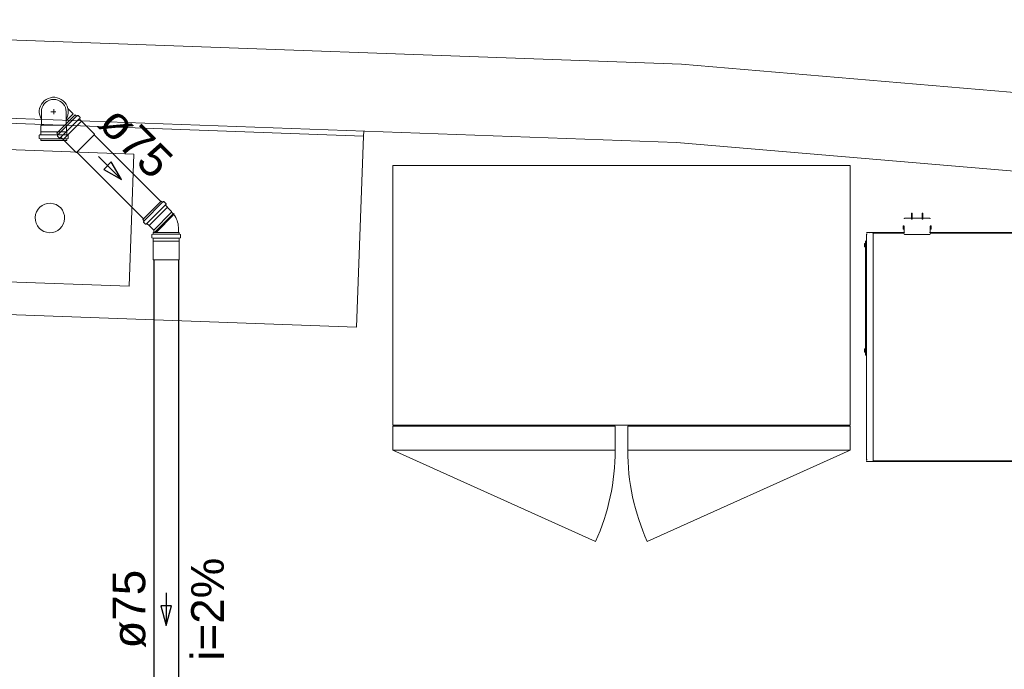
# Model space of a CAD drawing. Header units: millimetres. Extents: x 567 to 934, y -1 to 364.
# Tile 17 of 256: x 589 to 595, y 50 to 54. Entities that reach past the tile are written whole.
import ezdxf

# ---------------------------------------------------------------- set-up
doc = ezdxf.new("R2010")
doc.units = ezdxf.units.MM
doc.header["$MEASUREMENT"] = 0
doc.linetypes.add('NULL', pattern=[0])
doc.layers.add('ARQ FINA', color=8, linetype='Continuous')
for name, color, linetype, lineweight in [('Simbolos', 14, 'Continuous', 20), ('Simbolos_int', 14, 'Continuous', 15), ('TQ-Condutos Gordura', 14, 'Continuous', 25), ('TQ-Sentido conduto Gordura', 14, 'Continuous', 30), ('TQ-Textos conduto Gordura', 7, 'Continuous', 9)]:
    doc.layers.add(name, color=color, linetype=linetype, lineweight=lineweight)
doc.styles.add('Arial', font='arial.ttf')

msp = doc.modelspace()

# ---------------------------------------------------------------- linework, layer by layer
at = {"layer": 'ARQ FINA', "lineweight": 5}
for p, q in [((593.1922, 53.81), (585.6656, 54.0809)), ((593.1922, 53.81), (585.6663, 54.0808)), ((595.8259, 53.5847), (593.1922, 53.81)), ((595.8259, 53.5847), (593.1922, 53.81)), ((586.1456, 53.5833), (593.1631, 53.3308)), ((587.4492, 53.5064), (591.2467, 53.3697)), ((591.2467, 53.3697), (591.2478, 53.3997)), ((591.2046, 52.2005), (591.2467, 53.3697)), ((588.8425, 53.2952), (589.8418, 53.2592)), ((593.1631, 53.3308), (595.7564, 53.1089)), ((589.8418, 53.2592), (589.8127, 52.4507)), ((594.2256, 53.1889), (591.4256, 53.1889)), ((591.4256, 53.1889), (591.4256, 51.6013)), ((591.4256, 53.1889), (594.2256, 53.1889)), ((591.4256, 51.6013), (591.4256, 53.1889)), ((594.2256, 51.6013), (594.2256, 53.1889)), ((594.2256, 53.1889), (594.2256, 51.6013)), ((594.7116, 52.8667), (594.5596, 52.8667)), ((594.6047, 52.8985), (594.6012, 52.8985)), ((594.6012, 52.8985), (594.6012, 52.8615)), ((594.6012, 52.8615), (594.6047, 52.8615)), ((594.6047, 52.8615), (594.6047, 52.8985)), ((594.67, 52.8985), (594.6665, 52.8985)), ((594.6665, 52.8985), (594.6665, 52.8615)), ((594.6665, 52.8615), (594.67, 52.8615)), ((594.67, 52.8615), (594.67, 52.8985)), ((594.5496, 52.8206), (594.5496, 52.8007)), ((594.5496, 52.8206), (594.5496, 52.8131)), ((594.5496, 52.8131), (594.5496, 52.8206)), ((594.5522, 52.8206), (594.5496, 52.8206)), ((594.5496, 52.8206), (594.5522, 52.8206)), ((594.5496, 52.8082), (594.5496, 52.8007)), ((594.5496, 52.8007), (594.5496, 52.8082)), ((594.5496, 52.8007), (594.5522, 52.8007)), ((594.5522, 52.8007), (594.5496, 52.8007)), ((594.5556, 52.8206), (594.5522, 52.8206)), ((594.5522, 52.8006), (594.5556, 52.8006)), ((594.5556, 52.8132), (594.5556, 52.8177)), ((594.5556, 52.8006), (594.5556, 52.8177)), ((594.5556, 52.8167), (594.5556, 52.7817)), ((594.5556, 52.8006), (594.5556, 52.808)), ((594.719, 52.8206), (594.7156, 52.8206)), ((594.7156, 52.8177), (594.7156, 52.8006)), ((594.7156, 52.8177), (594.7156, 52.8132)), ((594.7156, 52.7817), (594.7156, 52.8167)), ((594.7156, 52.808), (594.7156, 52.8006)), ((594.7156, 52.8006), (594.719, 52.8006)), ((594.719, 52.8206), (594.7216, 52.8206)), ((594.7216, 52.8206), (594.719, 52.8206)), ((594.7216, 52.8007), (594.719, 52.8007)), ((594.719, 52.8007), (594.7216, 52.8007)), ((594.7216, 52.8206), (594.7216, 52.8131)), ((594.7216, 52.8007), (594.7216, 52.8206)), ((594.7216, 52.8131), (594.7216, 52.8206)), ((594.7216, 52.8082), (594.7216, 52.8007)), ((594.7216, 52.8007), (594.7216, 52.8082)), ((594.3256, 52.7689), (594.3256, 51.3889)), ((594.3616, 52.7789), (594.3296, 52.7789)), ((594.5583, 52.7789), (594.3456, 52.7789)), ((594.5563, 52.7749), (594.3656, 52.7749)), ((594.3656, 52.7749), (594.3656, 52.7689)), ((594.3656, 51.3889), (594.3656, 52.7689)), ((594.3656, 51.3889), (594.3656, 52.7689)), ((594.5596, 52.7679), (594.7116, 52.7679)), ((596.5383, 52.7789), (594.7129, 52.7789)), ((596.5363, 52.7749), (594.7149, 52.7749)), ((594.3136, 52.7051), (594.3136, 52.7126)), ((594.3136, 52.7126), (594.3136, 52.7051)), ((594.3136, 52.7126), (594.3136, 52.6927)), ((594.3136, 52.7126), (594.3162, 52.7126)), ((594.3162, 52.7126), (594.3136, 52.7126)), ((594.3136, 52.6927), (594.3136, 52.7002)), ((594.3136, 52.7002), (594.3136, 52.6927)), ((594.3162, 52.6927), (594.3136, 52.6927)), ((594.3136, 52.6927), (594.3162, 52.6927)), ((594.3196, 52.7127), (594.3162, 52.7127)), ((594.3196, 52.7127), (594.3162, 52.7127)), ((594.3162, 52.6927), (594.3196, 52.6927)), ((594.3162, 52.6927), (594.3196, 52.6927)), ((594.3196, 52.7249), (594.3196, 52.0329)), ((594.3256, 52.7289), (594.3236, 52.7289)), ((589.8127, 52.4507), (588.8134, 52.4866)), ((587.4071, 52.3371), (591.2046, 52.2005)), ((594.3136, 52.0613), (594.3136, 52.0688)), ((594.3136, 52.0688), (594.3136, 52.0613)), ((594.3136, 52.0688), (594.3136, 52.0489)), ((594.3136, 52.0688), (594.3162, 52.0688)), ((594.3162, 52.0688), (594.3136, 52.0688)), ((594.3196, 52.0689), (594.3162, 52.0689)), ((594.3196, 52.0689), (594.3162, 52.0689)), ((594.3136, 52.0489), (594.3136, 52.0564)), ((594.3136, 52.0564), (594.3136, 52.0489)), ((594.3162, 52.0489), (594.3136, 52.0489)), ((594.3136, 52.0489), (594.3162, 52.0489)), ((594.3162, 52.0489), (594.3196, 52.0489)), ((594.3162, 52.0489), (594.3196, 52.0489)), ((594.3256, 52.0289), (594.3236, 52.0289)), ((591.4256, 51.6013), (594.2256, 51.6013)), ((591.4256, 51.6013), (594.2256, 51.6013)), ((592.7875, 51.5949), (591.4256, 51.5949)), ((591.4256, 51.5949), (591.4256, 51.4489)), ((591.4256, 51.5949), (591.4256, 51.4489)), ((592.7875, 51.5949), (591.4256, 51.5949)), ((592.7875, 51.4489), (592.7875, 51.5949)), ((592.7875, 51.4489), (592.7875, 51.5949)), ((594.2256, 51.5949), (592.8637, 51.5949)), ((592.8637, 51.5949), (592.8637, 51.4489)), ((592.8637, 51.5949), (594.2256, 51.5949)), ((592.8637, 51.4489), (592.8637, 51.5949)), ((594.2256, 51.4489), (594.2256, 51.5949)), ((594.2256, 51.5949), (594.2256, 51.4489)), ((591.4256, 51.4489), (592.7875, 51.4489)), ((592.6673, 50.8895), (591.4256, 51.4489)), ((591.4256, 51.4489), (592.7875, 51.4489)), ((592.8637, 51.4489), (594.2256, 51.4489)), ((594.2256, 51.4489), (592.8637, 51.4489)), ((592.9839, 50.8895), (594.2256, 51.4489)), ((594.3296, 51.3789), (594.3616, 51.3789)), ((594.3456, 51.3789), (595.3756, 51.3789)), ((594.3656, 51.3889), (594.3656, 51.3829)), ((594.3656, 51.3829), (595.3756, 51.3829))]:
    msp.add_line(p, q, dxfattribs=at)
for points in [[(594.5556, 52.8627), (594.5556, 52.8629), (594.5556, 52.8631), (594.5556, 52.8632), (594.5557, 52.8634), (594.5557, 52.8635), (594.5557, 52.8637), (594.5558, 52.8639), (594.5558, 52.864), (594.5559, 52.8642), (594.5559, 52.8643), (594.556, 52.8645), (594.5561, 52.8646), (594.5561, 52.8647), (594.5562, 52.8649), (594.5563, 52.865), (594.5564, 52.8651), (594.5565, 52.8653), (594.5566, 52.8654), (594.5567, 52.8655), (594.5568, 52.8656), (594.5569, 52.8657), (594.5571, 52.8658), (594.5572, 52.8659), (594.5573, 52.866), (594.5574, 52.8661), (594.5576, 52.8662), (594.5577, 52.8663), (594.5579, 52.8663), (594.558, 52.8664), (594.5582, 52.8665), (594.5583, 52.8665), (594.5585, 52.8666), (594.5586, 52.8666), (594.5588, 52.8667), (594.5589, 52.8667), (594.5591, 52.8667), (594.5592, 52.8667), (594.5594, 52.8667), (594.5596, 52.8667), (594.5596, 52.8667)], [(594.7116, 52.8667), (594.7118, 52.8667), (594.7119, 52.8667), (594.7121, 52.8667), (594.7122, 52.8667), (594.7124, 52.8667), (594.7126, 52.8666), (594.7127, 52.8666), (594.7129, 52.8665), (594.713, 52.8665), (594.7132, 52.8664), (594.7133, 52.8664), (594.7134, 52.8663), (594.7136, 52.8662), (594.7137, 52.8661), (594.7139, 52.866), (594.714, 52.866), (594.7141, 52.8659), (594.7142, 52.8658), (594.7144, 52.8656), (594.7145, 52.8655), (594.7146, 52.8654), (594.7147, 52.8653), (594.7148, 52.8652), (594.7149, 52.865), (594.715, 52.8649), (594.7151, 52.8648), (594.7151, 52.8646), (594.7152, 52.8645), (594.7153, 52.8643), (594.7153, 52.8642), (594.7154, 52.864), (594.7154, 52.8639), (594.7155, 52.8637), (594.7155, 52.8636), (594.7155, 52.8634), (594.7156, 52.8633), (594.7156, 52.8631), (594.7156, 52.863), (594.7156, 52.8628), (594.7156, 52.8627)], [(594.3256, 52.7749), (594.3256, 52.775), (594.3256, 52.7752), (594.3256, 52.7753), (594.3257, 52.7755), (594.3257, 52.7757), (594.3257, 52.7758), (594.3258, 52.776), (594.3258, 52.7761), (594.3259, 52.7763), (594.3259, 52.7764), (594.326, 52.7766), (594.3261, 52.7767), (594.3261, 52.7769), (594.3262, 52.777), (594.3263, 52.7771), (594.3264, 52.7773), (594.3265, 52.7774), (594.3266, 52.7775), (594.3267, 52.7776), (594.3268, 52.7777), (594.3269, 52.7778), (594.3271, 52.7779), (594.3272, 52.778), (594.3273, 52.7781), (594.3274, 52.7782)], [(594.3277, 52.7784), (594.3279, 52.7785), (594.328, 52.7785), (594.3282, 52.7786), (594.3283, 52.7787), (594.3285, 52.7787), (594.3286, 52.7787), (594.3288, 52.7788), (594.3289, 52.7788), (594.3291, 52.7788), (594.3292, 52.7789), (594.3294, 52.7789), (594.3296, 52.7789), (594.3296, 52.7789)], [(594.3297, 52.771), (594.3292, 52.7703), (594.3288, 52.7697), (594.3284, 52.769)], [(594.3456, 52.7789), (594.3448, 52.7789), (594.344, 52.7788), (594.3432, 52.7787), (594.3424, 52.7786)], [(594.3616, 52.7789), (594.3618, 52.7789), (594.3619, 52.7789), (594.3621, 52.7788), (594.3622, 52.7788), (594.3624, 52.7788), (594.3626, 52.7788), (594.3627, 52.7787), (594.3629, 52.7787), (594.363, 52.7786), (594.3632, 52.7786), (594.3633, 52.7785), (594.3635, 52.7784)], [(594.3637, 52.7783), (594.3639, 52.7782), (594.364, 52.7781), (594.3641, 52.778), (594.3642, 52.7779), (594.3644, 52.7778), (594.3645, 52.7777), (594.3646, 52.7775), (594.3647, 52.7774), (594.3648, 52.7773), (594.3649, 52.7772), (594.365, 52.777), (594.3651, 52.7769), (594.3651, 52.7768), (594.3652, 52.7766), (594.3653, 52.7765), (594.3653, 52.7763), (594.3654, 52.7762), (594.3654, 52.776), (594.3655, 52.7759), (594.3655, 52.7757), (594.3656, 52.7755), (594.3656, 52.7754), (594.3656, 52.7752), (594.3656, 52.7751), (594.3656, 52.7749), (594.3656, 52.7749)], [(594.5557, 52.7822), (594.5556, 52.7823), (594.5556, 52.7825), (594.5556, 52.7827), (594.5556, 52.7828), (594.5556, 52.7829)], [(594.5556, 52.7784), (594.5556, 52.7788), (594.5556, 52.7793), (594.5556, 52.7797), (594.5556, 52.7801), (594.5556, 52.7805), (594.5556, 52.7808), (594.5556, 52.7811), (594.5556, 52.7814), (594.5556, 52.7817), (594.5556, 52.782), (594.5556, 52.7822), (594.5556, 52.7824), (594.5556, 52.7825), (594.5556, 52.7826), (594.5556, 52.7827), (594.5556, 52.7828), (594.5556, 52.7829), (594.5556, 52.7829)], [(594.5596, 52.7679), (594.5594, 52.7679), (594.5593, 52.7679), (594.5591, 52.7679), (594.559, 52.7679), (594.5588, 52.7679), (594.5586, 52.768), (594.5585, 52.768), (594.5583, 52.7681), (594.5582, 52.7681), (594.558, 52.7682), (594.5579, 52.7682), (594.5578, 52.7683), (594.5576, 52.7684), (594.5575, 52.7685), (594.5573, 52.7686), (594.5572, 52.7686), (594.5571, 52.7687), (594.557, 52.7688), (594.5568, 52.769), (594.5567, 52.7691), (594.5566, 52.7692), (594.5565, 52.7693), (594.5564, 52.7694), (594.5563, 52.7696), (594.5562, 52.7697), (594.5562, 52.7698), (594.5561, 52.77), (594.556, 52.7701), (594.5559, 52.7703), (594.5559, 52.7704), (594.5558, 52.7706), (594.5558, 52.7707), (594.5557, 52.7709), (594.5557, 52.771), (594.5557, 52.7712), (594.5556, 52.7713), (594.5556, 52.7715), (594.5556, 52.7716), (594.5556, 52.7718), (594.5556, 52.7719)], [(594.5564, 52.7804), (594.5563, 52.7806), (594.5562, 52.7807), (594.5562, 52.7808), (594.5561, 52.781), (594.556, 52.7811), (594.5559, 52.7813), (594.5559, 52.7814), (594.5558, 52.7816)], [(594.558, 52.7792), (594.5579, 52.7792), (594.5578, 52.7793), (594.5576, 52.7794), (594.5575, 52.7795), (594.5573, 52.7796), (594.5572, 52.7797), (594.5571, 52.7798)], [(594.5594, 52.7789), (594.5593, 52.7789), (594.5591, 52.7789)], [(594.712, 52.7789), (594.7118, 52.7789), (594.7116, 52.7789)], [(594.7156, 52.7719), (594.7156, 52.7717), (594.7156, 52.7715), (594.7156, 52.7714), (594.7155, 52.7712), (594.7155, 52.7711), (594.7155, 52.7709), (594.7154, 52.7707), (594.7154, 52.7706), (594.7153, 52.7704), (594.7153, 52.7703), (594.7152, 52.7701), (594.7151, 52.77), (594.7151, 52.7699), (594.715, 52.7697), (594.7149, 52.7696), (594.7148, 52.7695), (594.7147, 52.7693), (594.7146, 52.7692), (594.7145, 52.7691), (594.7144, 52.769), (594.7143, 52.7689), (594.7141, 52.7688), (594.714, 52.7687), (594.7139, 52.7686), (594.7138, 52.7685), (594.7136, 52.7684), (594.7135, 52.7683), (594.7133, 52.7683), (594.7132, 52.7682), (594.7131, 52.7681), (594.7129, 52.7681), (594.7127, 52.768), (594.7126, 52.768), (594.7124, 52.7679), (594.7123, 52.7679), (594.7121, 52.7679), (594.712, 52.7679), (594.7118, 52.7679), (594.7116, 52.7679), (594.7116, 52.7679)], [(594.714, 52.7797), (594.7139, 52.7796), (594.7138, 52.7795), (594.7136, 52.7794), (594.7135, 52.7793), (594.7133, 52.7793), (594.7132, 52.7792)], [(594.7154, 52.7816), (594.7153, 52.7815), (594.7153, 52.7813), (594.7152, 52.7812), (594.7151, 52.781), (594.7151, 52.7809), (594.715, 52.7807), (594.7149, 52.7806), (594.7148, 52.7805)], [(594.7156, 52.7829), (594.7156, 52.7827), (594.7156, 52.7825), (594.7156, 52.7824), (594.7155, 52.7822)], [(594.7156, 52.7829), (594.7156, 52.7829), (594.7156, 52.7828), (594.7156, 52.7827), (594.7156, 52.7826), (594.7156, 52.7825), (594.7156, 52.7823), (594.7156, 52.7822), (594.7156, 52.7819), (594.7156, 52.7817), (594.7156, 52.7814), (594.7156, 52.7811), (594.7156, 52.7808), (594.7156, 52.7804), (594.7156, 52.7801), (594.7156, 52.7797), (594.7156, 52.7792), (594.7156, 52.7788), (594.7156, 52.7784)], [(594.3236, 52.7289), (594.3226, 52.7287), (594.3221, 52.7286), (594.3216, 52.7283), (594.3212, 52.728), (594.3208, 52.7277), (594.3204, 52.7273), (594.3201, 52.7269), (594.32, 52.7266), (594.3199, 52.7264), (594.3197, 52.7259), (594.3196, 52.7249)], [(594.3196, 52.0329), (594.3197, 52.0318), (594.3199, 52.0313), (594.3201, 52.0309), (594.3203, 52.0306), (594.3204, 52.0304), (594.3208, 52.03), (594.3212, 52.0297), (594.3216, 52.0294), (594.3221, 52.0292), (594.3226, 52.029), (594.3236, 52.0289)], [(594.3275, 51.3795), (594.3274, 51.3796), (594.3272, 51.3797), (594.3271, 51.3798), (594.327, 51.3799), (594.3269, 51.38), (594.3267, 51.3801), (594.3266, 51.3802), (594.3265, 51.3803), (594.3264, 51.3804), (594.3263, 51.3806), (594.3262, 51.3807), (594.3262, 51.3808), (594.3261, 51.381), (594.326, 51.3811), (594.3259, 51.3813), (594.3259, 51.3814), (594.3258, 51.3816), (594.3258, 51.3817), (594.3257, 51.3819), (594.3257, 51.382), (594.3257, 51.3822), (594.3256, 51.3823), (594.3256, 51.3825), (594.3256, 51.3827), (594.3256, 51.3828), (594.3256, 51.3829)], [(594.3296, 51.3789), (594.3294, 51.3789), (594.3293, 51.3789), (594.3291, 51.3789), (594.329, 51.3789), (594.3288, 51.3789), (594.3287, 51.379), (594.3285, 51.379), (594.3284, 51.3791), (594.3282, 51.3791), (594.3281, 51.3792), (594.3279, 51.3792), (594.3278, 51.3793)], [(594.3283, 51.3889), (594.3287, 51.3882), (594.3291, 51.3876), (594.3296, 51.3869)], [(594.3422, 51.3792), (594.343, 51.379), (594.3438, 51.3789), (594.3446, 51.3789), (594.3454, 51.3789), (594.3456, 51.3789)], [(594.3635, 51.3793), (594.3634, 51.3793), (594.3632, 51.3792), (594.3631, 51.3791), (594.3629, 51.3791), (594.3628, 51.379), (594.3626, 51.379), (594.3624, 51.379), (594.3623, 51.3789), (594.3621, 51.3789), (594.362, 51.3789), (594.3618, 51.3789), (594.3617, 51.3789), (594.3616, 51.3789)], [(594.3656, 51.3829), (594.3656, 51.3827), (594.3656, 51.3825), (594.3656, 51.3824), (594.3656, 51.3822), (594.3655, 51.3821), (594.3655, 51.3819), (594.3655, 51.3818), (594.3654, 51.3816), (594.3654, 51.3815), (594.3653, 51.3813), (594.3652, 51.3812), (594.3652, 51.381), (594.3651, 51.3809), (594.365, 51.3807), (594.3649, 51.3806), (594.3648, 51.3805), (594.3647, 51.3804), (594.3646, 51.3802), (594.3645, 51.3801), (594.3644, 51.38), (594.3643, 51.3799), (594.3642, 51.3798), (594.364, 51.3797), (594.3639, 51.3796), (594.3638, 51.3795)]]:
    msp.add_lwpolyline(points, dxfattribs=at)
for centre, radius, start, end in [((589.3274, 52.8684), 0.09, 87.93917, 267.93917), ((589.3274, 52.8684), 0.09, 87.93917, 267.93917), ((589.3274, 52.8684), 0.09, 267.93917, 87.93917), ((589.3274, 52.8684), 0.09, 267.93917, 87.93917), ((594.3456, 52.7589), 0.02, 90, 97.5), ((594.3456, 52.7589), 0.02, 90, 97.5), ((591.4256, 51.4489), 1.3619, 335.74921, 0), ((594.2256, 51.4489), 1.3619, 180, 204.25079), ((594.3456, 51.3989), 0.02, 262.5, 270), ((594.3456, 51.3989), 0.02, 262.5, 270)]:
    msp.add_arc(centre, radius, start, end, dxfattribs=at)
at = {"layer": 'Simbolos'}
for p, q in [((589.2753, 53.4351), (589.2753, 53.518)), ((589.4263, 53.4351), (589.4263, 53.518)), ((589.437, 53.5386), (589.4693, 53.5063)), ((589.37, 53.3862), (589.4826, 53.4988)), ((589.4826, 53.4988), (589.489, 53.4923)), ((589.4914, 53.492), (589.4969, 53.4951)), ((589.4993, 53.4948), (589.5116, 53.4825)), ((589.5086, 53.476), (589.5118, 53.4798)), ((589.5087, 53.4733), (589.5208, 53.4611)), ((589.5208, 53.4611), (589.5208, 53.4604)), ((589.5208, 53.4604), (589.6006, 53.3806)), ((589.2712, 53.3955), (589.2717, 53.396)), ((589.2712, 53.3785), (589.2712, 53.3955)), ((589.2717, 53.4315), (589.2753, 53.4351)), ((589.2717, 53.396), (589.2717, 53.4315)), ((589.4299, 53.4315), (589.4263, 53.4351)), ((589.4299, 53.396), (589.4299, 53.4315)), ((589.4304, 53.3955), (589.4299, 53.396)), ((589.4304, 53.3785), (589.4304, 53.3955)), ((589.2622, 53.3566), (589.2622, 53.3741)), ((589.2697, 53.353), (589.2637, 53.3546)), ((589.2694, 53.3765), (589.264, 53.3761)), ((589.2712, 53.342), (589.2712, 53.3511)), ((589.2712, 53.342), (589.4304, 53.342)), ((589.37, 53.3862), (589.3764, 53.3798)), ((589.3768, 53.3774), (589.3736, 53.3719)), ((589.374, 53.3695), (589.3863, 53.3572)), ((589.3928, 53.3602), (589.389, 53.357)), ((589.3955, 53.3601), (589.4077, 53.348)), ((589.4077, 53.348), (589.4084, 53.348)), ((589.4084, 53.348), (589.4882, 53.2682)), ((589.4304, 53.342), (589.4304, 53.3511)), ((589.4319, 53.353), (589.4379, 53.3546)), ((589.4322, 53.3765), (589.4376, 53.3761)), ((589.4394, 53.3566), (589.4394, 53.3741)), ((589.4896, 53.2682), (589.6006, 53.3792)), ((589.6006, 53.3806), (589.6006, 53.3792)), ((589.4882, 53.2682), (589.4896, 53.2682)), ((590.0093, 52.9721), (589.8967, 52.8595)), ((590.0093, 52.9721), (590.0157, 52.9656)), ((590.0182, 52.9653), (590.0236, 52.9684)), ((590.026, 52.9681), (590.0384, 52.9557)), ((590.035, 52.9489), (590.0385, 52.953)), ((590.0351, 52.9462), (590.0471, 52.9342)), ((590.0471, 52.9342), (590.0471, 52.9335)), ((590.0471, 52.9335), (590.0722, 52.9084)), ((589.8967, 52.8595), (589.9032, 52.8531)), ((590.0722, 52.9084), (590.0722, 52.9033)), ((590.0722, 52.9033), (590.0816, 52.894)), ((590.0816, 52.894), (590.0839, 52.8959)), ((590.0839, 52.8959), (590.088, 52.8918)), ((590.0861, 52.8895), (590.088, 52.8918)), ((589.9035, 52.8506), (589.9004, 52.8452)), ((589.9007, 52.8428), (589.9131, 52.8304)), ((589.9199, 52.8338), (589.9158, 52.8303)), ((589.9226, 52.8336), (589.9346, 52.8217)), ((589.9346, 52.8217), (589.9353, 52.8217)), ((589.9353, 52.8217), (589.9604, 52.7966)), ((589.9604, 52.7966), (589.9614, 52.7966)), ((589.9634, 52.7946), (589.9634, 52.7805)), ((590.1144, 52.8071), (590.1144, 52.7805)), ((589.9503, 52.766), (589.9503, 52.7485)), ((589.9578, 52.7695), (589.9517, 52.7679)), ((589.957, 52.746), (589.9521, 52.7465)), ((589.9589, 52.744), (589.9589, 52.7269)), ((589.9593, 52.7805), (590.1185, 52.7805)), ((589.9593, 52.7805), (589.9593, 52.7714)), ((590.1185, 52.7805), (590.1185, 52.7714)), ((590.1189, 52.744), (590.1189, 52.7269)), ((590.1199, 52.7695), (590.126, 52.7679)), ((590.1207, 52.746), (590.1256, 52.7465)), ((590.1275, 52.766), (590.1275, 52.7485)), ((589.9589, 52.7269), (589.9594, 52.7264)), ((589.9594, 52.7264), (589.9594, 52.6135)), ((590.1189, 52.7269), (590.1184, 52.7264)), ((590.1184, 52.7264), (590.1184, 52.6135)), ((589.9594, 52.6135), (589.9604, 52.6125)), ((589.9604, 52.6125), (590.1174, 52.6125)), ((590.1184, 52.6135), (590.1174, 52.6125))]:
    msp.add_line(p, q, dxfattribs=at)
for points in [[(589.4263, 53.518), (589.4252, 53.5311), (589.4218, 53.5438), (589.4162, 53.5557), (589.4086, 53.5665), (589.3993, 53.5758), (589.3886, 53.5834), (589.3766, 53.5889), (589.3639, 53.5923), (589.3508, 53.5935), (589.3377, 53.5923), (589.325, 53.5889), (589.3131, 53.5834), (589.3023, 53.5758), (589.293, 53.5665), (589.2854, 53.5557), (589.2799, 53.5438), (589.2765, 53.5311), (589.2753, 53.518)], [(589.489, 53.4923), (589.4892, 53.4922), (589.4895, 53.492), (589.4898, 53.4919), (589.49, 53.4918), (589.4903, 53.4918), (589.4906, 53.4918), (589.4909, 53.4918), (589.4912, 53.4919), (589.4914, 53.492)], [(589.4993, 53.4948), (589.499, 53.495), (589.4988, 53.4952), (589.4985, 53.4953), (589.4982, 53.4954), (589.498, 53.4954), (589.4977, 53.4954), (589.4974, 53.4954), (589.4971, 53.4953), (589.4968, 53.4952)], [(589.5086, 53.476), (589.5084, 53.4757), (589.5082, 53.4754), (589.5081, 53.4751), (589.5081, 53.4747), (589.5081, 53.4744), (589.5082, 53.4741), (589.5083, 53.4738), (589.5085, 53.4735), (589.5087, 53.4733)], [(589.5118, 53.4798), (589.5119, 53.48), (589.5121, 53.4803), (589.5122, 53.4806), (589.5122, 53.481), (589.5122, 53.4813), (589.5121, 53.4816), (589.512, 53.4819), (589.5118, 53.4822), (589.5116, 53.4825)], [(589.264, 53.3761), (589.2637, 53.376), (589.2634, 53.3759), (589.2631, 53.3757), (589.2629, 53.3755), (589.2626, 53.3753), (589.2625, 53.375), (589.2623, 53.3747), (589.2622, 53.3744), (589.2622, 53.3741)], [(589.2622, 53.3566), (589.2622, 53.3563), (589.2623, 53.356), (589.2624, 53.3557), (589.2625, 53.3555), (589.2627, 53.3552), (589.2629, 53.355), (589.2632, 53.3549), (589.2634, 53.3547), (589.2637, 53.3546)], [(589.2694, 53.3765), (589.2697, 53.3766), (589.27, 53.3767), (589.2703, 53.3768), (589.2706, 53.377), (589.2708, 53.3773), (589.271, 53.3776), (589.2711, 53.3779), (589.2712, 53.3782), (589.2712, 53.3785)], [(589.2712, 53.3511), (589.2712, 53.3514), (589.2711, 53.3517), (589.271, 53.3519), (589.2709, 53.3522), (589.2707, 53.3524), (589.2705, 53.3526), (589.2703, 53.3528), (589.27, 53.3529), (589.2697, 53.353)], [(589.3736, 53.3719), (589.3735, 53.3717), (589.3734, 53.3714), (589.3734, 53.3711), (589.3734, 53.3708), (589.3734, 53.3705), (589.3735, 53.3703), (589.3736, 53.37), (589.3738, 53.3698), (589.374, 53.3695)], [(589.3768, 53.3774), (589.3769, 53.3776), (589.377, 53.3779), (589.377, 53.3782), (589.377, 53.3785), (589.377, 53.3788), (589.3769, 53.379), (589.3768, 53.3793), (589.3766, 53.3796), (589.3764, 53.3798)], [(589.3863, 53.3572), (589.3866, 53.3569), (589.3869, 53.3568), (589.3872, 53.3567), (589.3875, 53.3566), (589.3878, 53.3566), (589.3882, 53.3566), (589.3885, 53.3567), (589.3888, 53.3569), (589.389, 53.357)], [(589.3955, 53.3601), (589.3953, 53.3603), (589.395, 53.3605), (589.3947, 53.3606), (589.3944, 53.3607), (589.394, 53.3607), (589.3937, 53.3607), (589.3934, 53.3606), (589.3931, 53.3604), (589.3928, 53.3602)], [(589.4304, 53.3785), (589.4304, 53.3782), (589.4305, 53.3779), (589.4306, 53.3776), (589.4308, 53.3773), (589.4311, 53.377), (589.4313, 53.3768), (589.4316, 53.3767), (589.4319, 53.3766), (589.4322, 53.3765)], [(589.4319, 53.353), (589.4316, 53.3529), (589.4314, 53.3528), (589.4311, 53.3526), (589.4309, 53.3524), (589.4307, 53.3522), (589.4306, 53.3519), (589.4305, 53.3517), (589.4304, 53.3514), (589.4304, 53.3511)], [(589.4394, 53.3741), (589.4394, 53.3744), (589.4393, 53.3747), (589.4392, 53.375), (589.439, 53.3753), (589.4388, 53.3755), (589.4385, 53.3757), (589.4382, 53.3759), (589.4379, 53.376), (589.4376, 53.3761)], [(589.4379, 53.3546), (589.4382, 53.3547), (589.4385, 53.3549), (589.4387, 53.355), (589.4389, 53.3552), (589.4391, 53.3555), (589.4392, 53.3557), (589.4393, 53.356), (589.4394, 53.3563), (589.4394, 53.3566)], [(590.0157, 52.9656), (590.016, 52.9654), (590.0162, 52.9653), (590.0165, 52.9652), (590.0168, 52.9651), (590.017, 52.965), (590.0173, 52.965), (590.0176, 52.9651), (590.0179, 52.9652), (590.0182, 52.9653)], [(590.026, 52.9681), (590.0258, 52.9683), (590.0255, 52.9685), (590.0253, 52.9686), (590.025, 52.9687), (590.0247, 52.9687), (590.0244, 52.9687), (590.0241, 52.9686), (590.0238, 52.9686), (590.0236, 52.9684)], [(590.035, 52.9489), (590.0348, 52.9487), (590.0347, 52.9484), (590.0346, 52.948), (590.0346, 52.9477), (590.0346, 52.9474), (590.0346, 52.9471), (590.0348, 52.9468), (590.0349, 52.9465), (590.0351, 52.9462)], [(590.0385, 52.953), (590.0387, 52.9533), (590.0388, 52.9536), (590.0389, 52.9539), (590.0389, 52.9542), (590.0389, 52.9546), (590.0389, 52.9549), (590.0387, 52.9552), (590.0386, 52.9555), (590.0384, 52.9557)], [(589.9035, 52.8506), (589.9036, 52.8509), (589.9037, 52.8512), (589.9037, 52.8515), (589.9038, 52.8518), (589.9037, 52.852), (589.9036, 52.8523), (589.9035, 52.8526), (589.9034, 52.8528), (589.9032, 52.8531)], [(590.1144, 52.8005), (590.1142, 52.8111), (590.1133, 52.8216), (590.1116, 52.832), (590.1092, 52.8423), (590.106, 52.8524), (590.102, 52.8622), (590.0974, 52.8717), (590.0921, 52.8808), (590.0861, 52.8895)], [(589.9004, 52.8452), (589.9002, 52.845), (589.9002, 52.8447), (589.9001, 52.8444), (589.9001, 52.8441), (589.9001, 52.8438), (589.9002, 52.8435), (589.9003, 52.8433), (589.9005, 52.843), (589.9007, 52.8428)], [(589.9131, 52.8304), (589.9133, 52.8302), (589.9136, 52.8301), (589.9139, 52.8299), (589.9142, 52.8299), (589.9145, 52.8299), (589.9149, 52.8299), (589.9152, 52.83), (589.9155, 52.8301), (589.9158, 52.8303)], [(589.9226, 52.8336), (589.9223, 52.8339), (589.922, 52.834), (589.9217, 52.8342), (589.9214, 52.8342), (589.9211, 52.8342), (589.9208, 52.8342), (589.9204, 52.8341), (589.9201, 52.834), (589.9199, 52.8338)], [(589.9634, 52.7946), (589.9633, 52.7947), (589.9633, 52.7949), (589.9633, 52.7951), (589.9632, 52.7952), (589.9632, 52.7954), (589.9631, 52.7956), (589.963, 52.7957), (589.9629, 52.7958), (589.9628, 52.796), (589.9626, 52.7961), (589.9625, 52.7962), (589.9624, 52.7963), (589.9622, 52.7964), (589.962, 52.7964), (589.9619, 52.7965), (589.9617, 52.7965), (589.9615, 52.7966), (589.9614, 52.7966)], [(589.9517, 52.7679), (589.9515, 52.7678), (589.9512, 52.7677), (589.951, 52.7675), (589.9508, 52.7673), (589.9506, 52.767), (589.9505, 52.7668), (589.9503, 52.7665), (589.9503, 52.7662), (589.9503, 52.766)], [(589.9503, 52.7485), (589.9503, 52.7481), (589.9504, 52.7478), (589.9505, 52.7475), (589.9507, 52.7472), (589.9509, 52.747), (589.9512, 52.7468), (589.9515, 52.7466), (589.9518, 52.7465), (589.9521, 52.7465)], [(589.9589, 52.744), (589.9588, 52.7444), (589.9588, 52.7447), (589.9586, 52.745), (589.9584, 52.7453), (589.9582, 52.7455), (589.958, 52.7457), (589.9577, 52.7459), (589.9574, 52.746), (589.957, 52.746)], [(589.9578, 52.7695), (589.9581, 52.7696), (589.9583, 52.7697), (589.9586, 52.7699), (589.9588, 52.7701), (589.9589, 52.7703), (589.9591, 52.7706), (589.9592, 52.7709), (589.9592, 52.7711), (589.9593, 52.7714)], [(590.1185, 52.7714), (590.1185, 52.7711), (590.1185, 52.7709), (590.1187, 52.7706), (590.1188, 52.7703), (590.119, 52.7701), (590.1192, 52.7699), (590.1194, 52.7697), (590.1197, 52.7696), (590.1199, 52.7695)], [(590.1207, 52.746), (590.1204, 52.746), (590.1201, 52.7459), (590.1198, 52.7457), (590.1195, 52.7455), (590.1193, 52.7453), (590.1191, 52.745), (590.119, 52.7447), (590.1189, 52.7444), (590.1189, 52.744)], [(590.1256, 52.7465), (590.126, 52.7465), (590.1263, 52.7466), (590.1266, 52.7468), (590.1268, 52.747), (590.127, 52.7472), (590.1272, 52.7475), (590.1274, 52.7478), (590.1274, 52.7481), (590.1275, 52.7485)], [(590.1275, 52.766), (590.1274, 52.7662), (590.1274, 52.7665), (590.1273, 52.7668), (590.1271, 52.767), (590.127, 52.7673), (590.1268, 52.7675), (590.1265, 52.7677), (590.1263, 52.7678), (590.126, 52.7679)]]:
    msp.add_lwpolyline(points, dxfattribs=at)
at = {"layer": 'Simbolos_int'}
for p, q in [((589.3508, 53.518), (589.333, 53.518)), ((589.3508, 53.518), (589.3508, 53.5331)), ((589.3508, 53.518), (589.3508, 53.5036)), ((589.3508, 53.518), (589.3631, 53.518)), ((589.3775, 53.3787), (589.4901, 53.4913)), ((589.3946, 53.3617), (589.5071, 53.4742)), ((589.4077, 53.348), (589.5208, 53.4611)), ((589.4693, 53.5063), (589.4263, 53.4634)), ((589.4304, 53.3955), (589.2712, 53.3955)), ((589.4263, 53.4351), (589.2753, 53.4351)), ((589.2712, 53.3767), (589.4304, 53.3767)), ((589.2712, 53.3526), (589.4304, 53.3526)), ((590.0168, 52.9645), (589.9043, 52.852)), ((590.0338, 52.9475), (589.9213, 52.8349)), ((590.0471, 52.9342), (589.9346, 52.8217)), ((590.0722, 52.9033), (589.9634, 52.7945)), ((590.0816, 52.894), (589.9681, 52.7805)), ((590.0861, 52.8895), (589.9771, 52.7805)), ((589.9593, 52.7699), (590.1185, 52.7699)), ((589.9593, 52.7458), (590.1185, 52.7458)), ((589.9634, 52.7805), (590.1144, 52.7805)), ((589.9589, 52.7269), (590.1189, 52.7269))]:
    msp.add_line(p, q, dxfattribs=at)
msp.add_lwpolyline([(589.4263, 53.4716), (589.4326, 53.484), (589.4369, 53.4972), (589.4391, 53.511), (589.4391, 53.5249), (589.437, 53.5386), (589.4327, 53.5518), (589.4264, 53.5642), (589.4182, 53.5755), (589.4084, 53.5853), (589.3971, 53.5935), (589.3847, 53.5998), (589.3715, 53.6041), (589.3578, 53.6063), (589.3439, 53.6063), (589.3301, 53.6041), (589.3169, 53.5998), (589.3045, 53.5935), (589.2932, 53.5853), (589.2834, 53.5755), (589.2752, 53.5642), (589.2689, 53.5518), (589.2646, 53.5386), (589.2625, 53.5249), (589.2625, 53.511), (589.2647, 53.4972), (589.269, 53.484), (589.2753, 53.4716)], dxfattribs=at)
at = {"layer": 'TQ-Condutos Gordura'}
for p, q in [((589.5985, 53.3771), (590.0064, 52.9692)), ((589.4917, 53.2703), (589.8996, 52.8624)), ((589.9634, 52.6125), (589.9634, 49.5024)), ((590.1144, 52.6125), (590.1144, 49.5024))]:
    msp.add_line(p, q, dxfattribs=at)
at = {"layer": 'TQ-Sentido conduto Gordura'}
for p, q in [((589.703, 53.2115), (589.6573, 53.1657)), ((589.6573, 53.1657), (589.7655, 53.1032)), ((589.7655, 53.1032), (589.703, 53.2115)), ((590.0712, 50.497), (590.0065, 50.497)), ((590.0065, 50.497), (590.0389, 50.3763)), ((590.0389, 50.3763), (590.0712, 50.497))]:
    msp.add_line(p, q, dxfattribs=at)
for points in [[(589.6241, 53.2447), (589.7655, 53.1032)], [(590.0389, 50.5763), (590.0389, 50.3763)]]:
    msp.add_lwpolyline(points, dxfattribs=at)

# ---------------------------------------------------------------- texts
at = {"layer": 'TQ-Textos conduto Gordura', "linetype": 'NULL', "char_height": 0.2, "attachment_point": 8, "line_spacing_factor": 0.6, "style": 'Arial'}
for s, insert, width, rotation in [('ø75', (589.7816, 53.2608), 0.962805, 314.99989), ('i=2%', (590.3936, 50.4763), 1.257927, 90.00021), ('ø75', (589.9161, 50.4763), 0.962805, 90.00021)]:
    msp.add_mtext(s, dxfattribs=dict(at, insert=insert, width=width, rotation=rotation))

doc.saveas('drawing.dxf')
